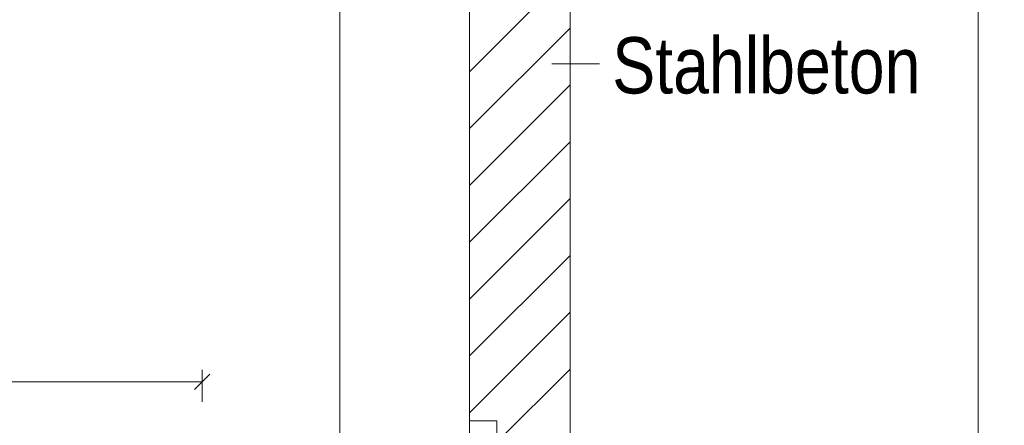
# Model space of a CAD drawing. Extents: x -720 to 300, y 62 to 1162.
# Tile 235 of 256: x 230 to 254, y 781 to 791. Entities that reach past the tile are written whole.
import ezdxf
from ezdxf.lldxf.tags import DXFTag

# ---------------------------------------------------------------- set-up
doc = ezdxf.new("R2010")
doc.units = 0
doc.layers.get('0').update_dxf_attribs({"lineweight": 13})
for name, color, linetype, lineweight, true_color in [('E_Aussparung Bemaßung-A06G93XZ8I', 5, 'Continuous', 9, 0x0000ff), ('E_Betonbaudose', 1, 'Continuous', 13, 0xff0000), ('E_Detail_Beschriftung', 7, 'Continuous', 13, 0x009900), ('E_Detail_Wandschraffur', 7, 'Continuous', 5, 0xc0c0c0)]:
    doc.layers.add(name, color=color, linetype=linetype, lineweight=lineweight, true_color=true_color)
doc.layers.add('E_Detail_Linie_Text_Bem', color=7, linetype='Continuous', lineweight=13)
doc.styles.get("Standard").update_dxf_attribs({"font": 'ARIALN.TTF'})
tags = doc.linetypes.add('fein_strichliert', pattern=[4, 1, -2, 1]).pattern_tags.tags
tags[8:9] = [DXFTag(74, 4), DXFTag(75, 0), DXFTag(340, '0'), DXFTag(46, 0.0), DXFTag(50, 0.0), DXFTag(44, 0.0), DXFTag(45, 0.0)]
tags[6:7] = [DXFTag(74, 4), DXFTag(75, 0), DXFTag(340, '0'), DXFTag(46, 0.0), DXFTag(50, 0.0), DXFTag(44, 0.0), DXFTag(45, 0.0)]
tags[4:5] = [DXFTag(74, 4), DXFTag(75, 0), DXFTag(340, '0'), DXFTag(46, 0.0), DXFTag(50, 0.0), DXFTag(44, 0.0), DXFTag(45, 0.0)]
tags = doc.linetypes.add('fein_strichliert-A06G93Y38I', pattern=[4, 1, -2, 1]).pattern_tags.tags
tags[8:9] = [DXFTag(74, 4), DXFTag(75, 0), DXFTag(340, '0'), DXFTag(46, 0.0), DXFTag(50, 0.0), DXFTag(44, 0.0), DXFTag(45, 0.0)]
tags[6:7] = [DXFTag(74, 4), DXFTag(75, 0), DXFTag(340, '0'), DXFTag(46, 0.0), DXFTag(50, 0.0), DXFTag(44, 0.0), DXFTag(45, 0.0)]
tags[4:5] = [DXFTag(74, 4), DXFTag(75, 0), DXFTag(340, '0'), DXFTag(46, 0.0), DXFTag(50, 0.0), DXFTag(44, 0.0), DXFTag(45, 0.0)]

# ---------------------------------------------------------------- blocks, each defined once
blk = doc.blocks.new('Referenz-A06G93Y48I')
at = {"layer": 'E_Aussparung Bemaßung-A06G93XZ8I', "linetype": 'Continuous', "ltscale": 0.13}
for p, q in [((234.687, 781.813), (234.305, 781.431)), ((234.496, 781.922), (234.496, 781.122)), ((211.496, 781.622), (234.496, 781.622))]:
    blk.add_line(p, q, dxfattribs=at)
at = {"layer": 'E_Betonbaudose', "linetype": 'Continuous', "ltscale": 0.13}
for p, q in [((241.152, 779.966), (241.152, 780.646)), ((241.152, 780.646), (241.832, 780.646)), ((241.832, 780.646), (241.832, 779.966))]:
    blk.add_line(p, q, dxfattribs=at)
at = {"layer": 'E_Detail_Linie_Text_Bem', "linetype": 'fein_strichliert-A06G93Y38I', "ltscale": 0.65}
for p, q in [((253.805, 760.417), (253.805, 821.734)), ((237.924, 761.498), (237.924, 814.378))]:
    blk.add_line(p, q, dxfattribs=at)
at = {"layer": 'E_Detail_Linie_Text_Bem', "linetype": 'Continuous', "ltscale": 0.13}
for p, q in [((241.152, 790.506), (241.152, 802.306)), ((243.652, 802.306), (243.652, 762.306)), ((241.152, 790.306), (241.152, 790.506)), ((241.152, 762.306), (241.152, 790.306))]:
    blk.add_line(p, q, dxfattribs=at)
at = {"layer": 'E_Detail_Linie_Text_Bem', "color": 0, "linetype": 'Continuous', "ltscale": 0.13}
blk.add_line((244.388, 789.526), (243.196, 789.526), dxfattribs=at)
at = {"layer": 'E_Detail_Wandschraffur', "linetype": 'ByBlock', "ltscale": 0.13}
for p, q in [((241.152, 789.334), (243.652, 791.834)), ((241.152, 786.506), (243.652, 789.006)), ((241.152, 783.677), (243.652, 786.177)), ((241.152, 780.849), (243.652, 783.349))]:
    blk.add_line(p, q, dxfattribs=at)
at = {"layer": 'E_Detail_Wandschraffur', "linetype": 'fein_strichliert', "ltscale": 0.13}
for p, q in [((241.152, 787.92), (243.652, 790.42)), ((241.152, 785.092), (243.652, 787.592)), ((241.152, 782.263), (243.652, 784.763)), ((241.841, 780.124), (243.652, 781.935))]:
    blk.add_line(p, q, dxfattribs=at)
at = {"layer": 'E_Detail_Beschriftung', "linetype": 'Continuous', "ltscale": 0.13, "insert": (244.703, 790.193), "char_height": 1.4, "attachment_point": 1}
blk.add_mtext('{\\fArial Narrow;Stahlbeton}', dxfattribs=at)

msp = doc.modelspace()

# ---------------------------------------------------------------- block references
at = {"color": 8, "lineweight": 25, "ltscale": 0.25, "true_color": 0x808080}
msp.add_blockref('Referenz-A06G93Y48I', (0, 0), dxfattribs=at)

doc.saveas('drawing.dxf')
